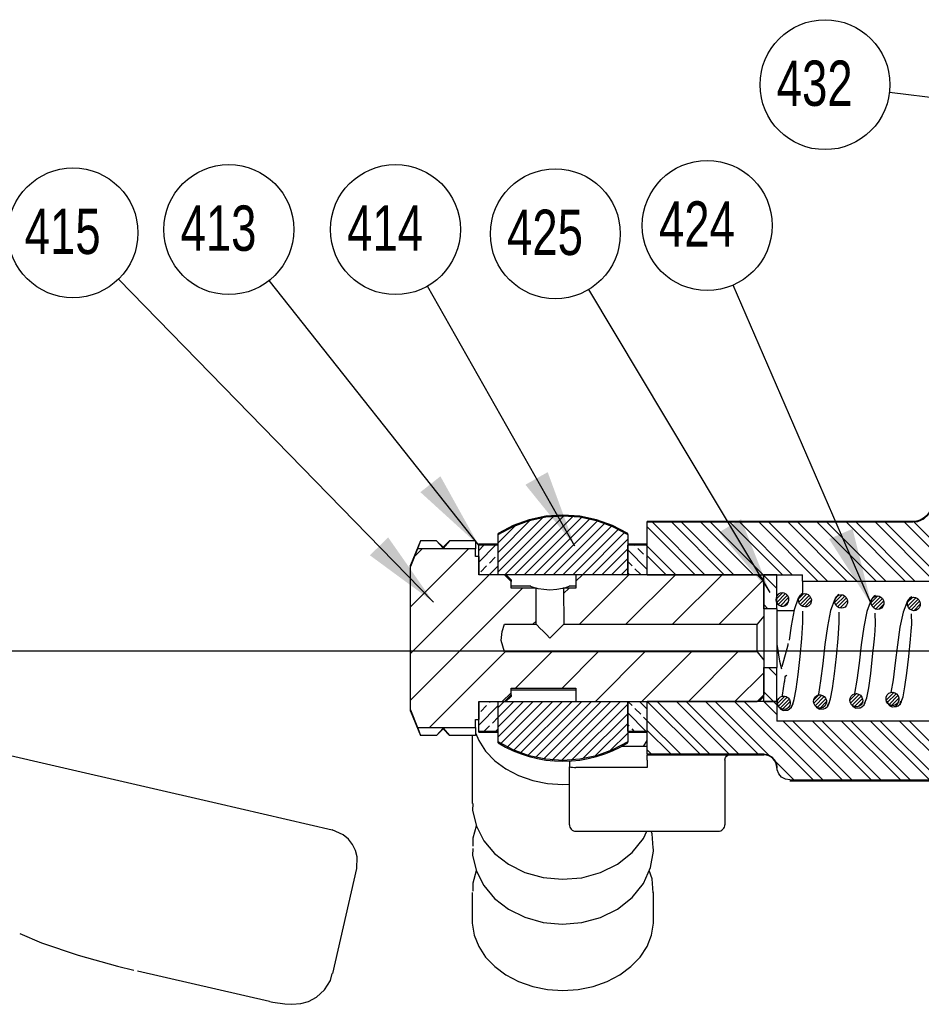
# Model space of a CAD drawing. Extents: x -170 to 300, y -8 to 351.
# Tile 2 of 6: x 110 to 180, y 68 to 144. Entities that reach past the tile are written whole.
import ezdxf

# ---------------------------------------------------------------- set-up
doc = ezdxf.new("R2010")
doc.units = 0
doc.layers.get('0').update_dxf_attribs({"linetype": 'CONTINUOUS'})
doc.styles.add('SLDTEXTSTYLE0', font='txt', dxfattribs={"width": 0.75})
doc.dimstyles.new('SLDDIMSTYLE0', dxfattribs={"dimtxt": 6, "dimasz": 6, "dimexe": 0, "dimexo": 0.0625, "dimgap": 1.5, "dimtad": 0, "dimtih": 1, "dimtoh": 1, "dimdec": 0, "dimzin": 0, "dimtxsty": 'STANDARD', "dimblk1": 'DOT', "dimblk2": 'DOT', "dimsah": 1, "dimcen": 0.09, "dimazin": 3, "dimtfac": 1, "dimtdec": 0, "dimtofl": 0, "dimtmove": 0, "dimatfit": 3, "dimtolj": 1, "dimtzin": 0})
doc.dimstyles.new('SLDDIMSTYLE1', dxfattribs={"dimtxt": 6, "dimasz": 6, "dimexe": 0, "dimexo": 0.0625, "dimgap": 1.5, "dimtad": 0, "dimtih": 1, "dimtoh": 1, "dimdec": 0, "dimzin": 0, "dimtxsty": 'STANDARD', "dimsah": 1, "dimcen": 0.09, "dimazin": 3, "dimtfac": 1, "dimtdec": 0, "dimtofl": 0, "dimtmove": 0, "dimatfit": 3, "dimtolj": 1, "dimtzin": 0})

# ---------------------------------------------------------------- blocks, each defined once
blk = doc.blocks.new('_DOT')
blk.add_line((-0.5, 0), (-1, 0))
at = {"const_width": 0.5}
blk.add_lwpolyline([(-0.25, 0, 1), (0.25, 0, 1)], format="xyb", close=True, dxfattribs=at)
blk = doc.blocks.new('NOTE7')
blk.add_circle((-3.503, 3.588), 5.014)
at = {"color": 7, "insert": (-7.227, 5.451), "char_height": 3.5, "attachment_point": 1, "style": 'SLDTEXTSTYLE0'}
blk.add_mtext('{\\fCentury Gothic|b0|i0;415}', dxfattribs=at)
blk = doc.blocks.new('NOTE8')
blk.add_circle((-2.474, 4.361), 5.014)
at = {"color": 7, "insert": (-6.199, 6.224), "char_height": 3.5, "attachment_point": 1, "style": 'SLDTEXTSTYLE0'}
blk.add_mtext('{\\fCentury Gothic|b0|i0;414}', dxfattribs=at)
blk = doc.blocks.new('NOTE9')
blk.add_circle((-3.113, 3.931), 5.014)
at = {"color": 7, "insert": (-6.838, 5.794), "char_height": 3.5, "attachment_point": 1, "style": 'SLDTEXTSTYLE0'}
blk.add_mtext('{\\fCentury Gothic|b0|i0;413}', dxfattribs=at)
blk = doc.blocks.new('NOTE10')
blk.add_circle((-2.576, 4.302), 5.014)
at = {"color": 7, "insert": (-6.301, 6.165), "char_height": 3.5, "attachment_point": 1, "style": 'SLDTEXTSTYLE0'}
blk.add_mtext('{\\fCentury Gothic|b0|i0;425}', dxfattribs=at)
blk = doc.blocks.new('NOTE11')
blk.add_circle((-1.992, 4.602), 5.014)
at = {"color": 7, "insert": (-5.717, 6.464), "char_height": 3.5, "attachment_point": 1, "style": 'SLDTEXTSTYLE0'}
blk.add_mtext('{\\fCentury Gothic|b0|i0;424}', dxfattribs=at)
blk = doc.blocks.new('NOTE14')
blk.add_circle((-4.977, 0.608), 5.014)
at = {"color": 7, "insert": (-8.702, 2.471), "char_height": 3.5, "attachment_point": 1, "style": 'SLDTEXTSTYLE0'}
blk.add_mtext('{\\fCentury Gothic|b0|i0;432}', dxfattribs=at)

msp = doc.modelspace()

# ---------------------------------------------------------------- linework, layer by layer
at = {"color": 7, "linetype": 'CONTINUOUS'}
for p, q in [((147.078, 101.023), (151.373, 105.318)), ((147.078, 101.771), (150.522, 105.216)), ((147.078, 102.519), (149.561, 105.003)), ((147.594, 100.791), (152.147, 105.344)), ((148.342, 100.791), (152.863, 105.312)), ((149.091, 100.791), (153.532, 105.232)), ((149.839, 100.791), (154.16, 105.112)), ((150.587, 100.791), (154.754, 104.957)), ((179.078, 104.906), (158.578, 104.906)), ((158.578, 104.841), (158.578, 104.906)), ((179.179, 104.854), (183.731, 100.302)), ((147.078, 103.268), (148.415, 104.605)), ((151.336, 100.791), (155.317, 104.772)), ((152.084, 100.791), (155.851, 104.558)), ((152.833, 100.791), (156.359, 104.318)), ((158.578, 100.791), (158.578, 104.841)), ((179.078, 104.841), (158.578, 104.841)), ((158.578, 104.501), (162.288, 100.791)), ((158.986, 104.841), (163.036, 100.791)), ((160.483, 104.841), (164.533, 100.791)), ((161.231, 104.841), (165.281, 100.791)), ((162.728, 104.841), (166.778, 100.791)), ((163.476, 104.841), (167.526, 100.791)), ((164.973, 104.841), (169.023, 100.791)), ((165.721, 104.841), (169.772, 100.791)), ((167.218, 104.841), (171.757, 100.302)), ((167.966, 104.841), (172.506, 100.302)), ((169.463, 104.841), (174.002, 100.302)), ((170.211, 104.841), (174.751, 100.302)), ((171.708, 104.841), (176.247, 100.302)), ((172.456, 104.841), (176.996, 100.302)), ((173.953, 104.841), (178.493, 100.302)), ((174.701, 104.841), (179.241, 100.302)), ((176.198, 104.841), (180.738, 100.302)), ((176.947, 104.841), (181.486, 100.302)), ((178.443, 104.841), (182.983, 100.302)), ((141.078, 103.412), (140.328, 101.535)), ((141.078, 103.412), (140.863, 102.793)), ((142.328, 103.412), (141.078, 103.412)), ((142.828, 102.912), (142.328, 103.412)), ((142.828, 102.842), (142.328, 103.412)), ((143.328, 103.412), (142.828, 102.912)), ((143.328, 103.412), (142.828, 102.842)), ((145.328, 103.412), (143.328, 103.412)), ((145.328, 103.412), (145.328, 102.793)), ((147.078, 103.912), (147.078, 103.984)), ((147.078, 100.791), (147.078, 103.912)), ((153.581, 100.791), (156.843, 104.053)), ((154.329, 100.791), (157.078, 103.539)), ((157.078, 103.912), (157.078, 103.984)), ((157.078, 103.912), (157.078, 100.791)), ((144.806, 102.793), (140.328, 98.314)), ((140.863, 102.793), (140.328, 101.433)), ((141.214, 102.793), (140.635, 102.214)), ((145.328, 102.793), (140.863, 102.793)), ((142.828, 102.842), (142.828, 102.912)), ((145.328, 102.191), (145.328, 102.793)), ((147.078, 103.156), (145.578, 103.156)), ((145.578, 103.076), (145.578, 103.156)), ((146.886, 103.076), (145.578, 101.768)), ((147.078, 103.076), (145.578, 103.076)), ((145.578, 100.791), (145.578, 103.076)), ((145.578, 102.666), (145.961, 103.049)), ((147.078, 100.791), (147.078, 103.076)), ((155.078, 100.791), (157.078, 102.791)), ((158.578, 103.156), (157.078, 103.156)), ((158.578, 103.076), (157.078, 103.076)), ((157.078, 100.791), (157.078, 103.076)), ((157.078, 102.709), (158.578, 101.209)), ((157.635, 103.049), (157.608, 103.076)), ((158.309, 102.376), (157.86, 102.825)), ((158.506, 103.076), (158.578, 103.005)), ((158.578, 100.791), (158.578, 103.076)), ((158.578, 103.005), (160.791, 100.791)), ((145.578, 102.191), (145.328, 102.191)), ((145.578, 102.191), (145.578, 100.791)), ((146.41, 101.702), (146.859, 102.151)), ((155.826, 100.791), (157.078, 102.042)), ((157.411, 101.478), (157.078, 101.811)), ((158.578, 102.107), (158.533, 102.151)), ((158.578, 102.256), (160.043, 100.791)), ((140.328, 101.433), (140.328, 101.535)), ((140.328, 90.373), (140.328, 101.433)), ((145.736, 101.029), (146.185, 101.478)), ((147.078, 101.472), (146.397, 100.791)), ((156.574, 100.791), (157.078, 101.294)), ((158.084, 100.804), (157.635, 101.253)), ((146.397, 100.791), (140.328, 94.722)), ((147.578, 100.791), (145.578, 100.791)), ((147.078, 100.791), (145.578, 100.791)), ((157.078, 100.791), (147.078, 100.791)), ((147.578, 100.791), (148.078, 100.278)), ((148.078, 100.406), (147.693, 100.791)), ((148.078, 100.406), (148.078, 100.278)), ((153.581, 100.791), (153.078, 100.288)), ((153.078, 100.791), (153.078, 99.762)), ((167.078, 100.791), (153.078, 100.791)), ((157.173, 100.791), (153.353, 96.971)), ((160.765, 100.791), (156.945, 96.971)), ((157.078, 100.913), (157.199, 100.791)), ((158.578, 100.791), (157.078, 100.791)), ((158.578, 100.791), (170.578, 100.791)), ((164.357, 100.791), (160.537, 96.971)), ((167.508, 100.349), (164.129, 96.971)), ((167.078, 100.791), (167.578, 100.278)), ((167.578, 100.406), (167.193, 100.791)), ((168.578, 100.791), (167.578, 100.791)), ((167.578, 98.17), (167.578, 100.791)), ((167.578, 100.74), (168.578, 99.74)), ((168.578, 98.17), (168.578, 100.791)), ((170.578, 100.302), (170.578, 100.791)), ((170.578, 100.302), (170.578, 99.425)), ((170.578, 100.302), (205.521, 100.302)), ((148.96, 99.762), (140.328, 91.13)), ((148.078, 99.762), (148.078, 100.278)), ((149.593, 99.906), (148.078, 99.906)), ((150.02, 99.762), (148.078, 99.762)), ((150.013, 96.971), (150.02, 99.762)), ((153.078, 99.762), (152.135, 99.762)), ((152.135, 99.762), (152.142, 96.971)), ((152.552, 99.762), (152.136, 99.346)), ((153.078, 99.906), (152.561, 99.906)), ((167.578, 100.278), (167.578, 97.603)), ((169.029, 99.401), (168.519, 98.891)), ((169.249, 99.34), (168.575, 98.667)), ((169.402, 99.212), (168.695, 98.506)), ((169.498, 99.028), (168.872, 98.402)), ((170.642, 99.33), (170.279, 98.967)), ((170.906, 99.314), (170.285, 98.692)), ((171.079, 99.206), (170.383, 98.51)), ((171.198, 99.044), (170.535, 98.381)), ((171.247, 98.813), (170.747, 98.313)), ((173.638, 99.239), (173.072, 98.673)), ((173.834, 99.155), (173.143, 98.464)), ((173.968, 99.008), (173.279, 98.319)), ((174.039, 98.798), (173.472, 98.232)), ((176.357, 99.152), (175.869, 98.664)), ((176.578, 99.092), (175.918, 98.433)), ((176.733, 98.967), (176.033, 98.267)), ((176.833, 98.786), (176.199, 98.152)), ((179.058, 99.046), (178.681, 98.669)), ((179.318, 99.026), (178.694, 98.402)), ((179.489, 98.916), (178.792, 98.219)), ((167.578, 98.495), (167.902, 98.17)), ((168.578, 98.17), (167.578, 98.17)), ((168.578, 98.17), (168.578, 93.636)), ((168.578, 98.031), (169.909, 98.031)), ((169.49, 98.739), (169.145, 98.394)), ((176.847, 98.519), (176.456, 98.129)), ((179.606, 98.752), (178.943, 98.09)), ((179.655, 98.521), (179.154, 98.02)), ((167.578, 97.603), (167.078, 96.971)), ((167.578, 97.603), (167.578, 94.19)), ((147.578, 96.971), (150.013, 96.971)), ((150.013, 97.223), (149.761, 96.971)), ((152.142, 96.971), (167.078, 96.971)), ((167.078, 94.835), (167.078, 96.971)), ((299.578, 94.906), (49.578, 94.906)), ((147.625, 94.835), (141.788, 88.998)), ((167.078, 94.835), (147.578, 94.835)), ((151.218, 94.835), (148.427, 92.044)), ((154.81, 94.835), (152.019, 92.044)), ((158.402, 94.835), (154.582, 91.015)), ((161.994, 94.835), (158.174, 91.015)), ((165.586, 94.835), (161.766, 91.015)), ((167.078, 94.835), (167.578, 94.203)), ((167.578, 94.203), (167.578, 91.528)), ((167.578, 93.636), (168.578, 93.636)), ((167.578, 91.015), (167.578, 93.636)), ((167.946, 93.636), (168.578, 93.005)), ((168.578, 91.015), (168.578, 93.636)), ((83.422, 92.848), (113.23, 85.967)), ((167.578, 93.235), (165.358, 91.015)), ((148.078, 92.044), (153.078, 92.044)), ((148.078, 91.528), (148.078, 92.044)), ((153.078, 92.044), (153.078, 91.015)), ((148.078, 91.695), (147.398, 91.015)), ((148.078, 91.528), (147.578, 91.015)), ((147.687, 91.015), (148.078, 91.406)), ((148.078, 91.906), (153.078, 91.906)), ((148.078, 91.528), (148.078, 91.406)), ((167.578, 91.528), (167.078, 91.015)), ((167.187, 91.015), (167.578, 91.406)), ((167.578, 91.76), (168.322, 91.015)), ((169.194, 91.427), (168.636, 90.869)), ((169.39, 91.343), (168.708, 90.661)), ((169.528, 91.201), (168.839, 90.512)), ((171.817, 91.524), (171.441, 91.149)), ((172.073, 91.501), (171.451, 90.879)), ((172.249, 91.396), (171.545, 90.692)), ((172.364, 91.23), (171.697, 90.563)), ((174.727, 91.629), (174.225, 91.127)), ((174.941, 91.562), (174.274, 90.895)), ((175.092, 91.432), (174.394, 90.735)), ((175.188, 91.248), (174.57, 90.629)), ((177.613, 91.708), (177.031, 91.126)), ((177.802, 91.617), (177.112, 90.926)), ((177.935, 91.469), (177.249, 90.783)), ((178.006, 91.26), (177.444, 90.697)), ((145.601, 91.015), (145.578, 90.991)), ((145.578, 91.015), (147.578, 91.015)), ((145.578, 91.015), (145.578, 89.616)), ((145.578, 91.015), (147.078, 91.015)), ((145.578, 88.73), (145.578, 91.015)), ((147.078, 90.695), (145.578, 89.195)), ((145.736, 90.252), (146.185, 90.701)), ((146.41, 90.926), (146.5, 91.015)), ((147.078, 90.546), (147.547, 91.015)), ((147.078, 89.797), (148.296, 91.015)), ((147.078, 89.049), (149.044, 91.015)), ((147.078, 88.301), (149.792, 91.015)), ((147.078, 88.73), (147.078, 91.015)), ((147.078, 91.015), (157.078, 91.015)), ((147.078, 87.894), (147.078, 91.015)), ((147.291, 87.765), (150.541, 91.015)), ((147.773, 87.5), (151.289, 91.015)), ((148.281, 87.259), (152.037, 91.015)), ((148.814, 87.044), (152.786, 91.015)), ((149.375, 86.857), (153.534, 91.015)), ((149.968, 86.701), (154.282, 91.015)), ((150.594, 86.579), (155.031, 91.015)), ((151.261, 86.497), (155.779, 91.015)), ((151.974, 86.462), (156.527, 91.015)), ((152.746, 86.485), (157.078, 90.817)), ((153.078, 91.015), (167.078, 91.015)), ((157.078, 91.015), (158.578, 91.015)), ((157.078, 88.73), (157.078, 91.015)), ((157.078, 91.015), (157.078, 87.894)), ((157.411, 90.701), (157.096, 91.015)), ((158.084, 90.028), (157.635, 90.477)), ((157.994, 91.015), (158.578, 90.432)), ((158.578, 86.965), (158.578, 91.015)), ((168.578, 91.015), (158.578, 91.015)), ((158.578, 88.73), (158.578, 91.015)), ((158.593, 91.015), (162.643, 86.965)), ((159.341, 91.015), (163.392, 86.965)), ((160.838, 91.015), (164.889, 86.965)), ((161.587, 91.015), (165.637, 86.965)), ((163.083, 91.015), (167.134, 86.965)), ((163.832, 91.015), (167.977, 86.87)), ((165.328, 91.015), (171.385, 84.959)), ((166.077, 91.015), (172.133, 84.959)), ((167.573, 91.015), (168.578, 90.011)), ((167.578, 91.015), (168.578, 91.015)), ((168.322, 91.015), (168.578, 90.76)), ((168.578, 91.015), (168.578, 89.505)), ((169.612, 91.003), (169.027, 90.418)), ((172.401, 90.986), (171.921, 90.507)), ((175.196, 90.975), (174.831, 90.61)), ((177.07, 91.057), (177.142, 90.92)), ((140.328, 90.373), (140.869, 88.998)), ((140.328, 90.277), (140.328, 90.373)), ((140.328, 90.277), (141.078, 88.4)), ((146.634, 89.354), (147.078, 89.797)), ((153.593, 86.584), (157.078, 90.069)), ((157.078, 90.136), (158.484, 88.73)), ((158.578, 89.534), (158.309, 89.803)), ((140.869, 88.998), (145.328, 88.998)), ((142.328, 88.4), (142.828, 88.97)), ((142.328, 88.4), (142.828, 88.9)), ((142.828, 88.97), (143.328, 88.4)), ((142.828, 88.9), (142.828, 88.97)), ((142.828, 88.9), (143.328, 88.4)), ((145.328, 89.616), (145.578, 89.616)), ((145.328, 88.998), (145.328, 89.616)), ((145.328, 88.998), (145.328, 88.4)), ((146.01, 88.73), (146.41, 89.13)), ((147.078, 88.899), (146.908, 88.73)), ((154.548, 86.791), (157.078, 89.32)), ((157.186, 89.13), (157.078, 89.238)), ((157.586, 88.73), (157.411, 88.905)), ((158.578, 89.534), (161.147, 86.965)), ((230.578, 89.505), (168.578, 89.505)), ((169.084, 89.505), (173.63, 84.959)), ((169.833, 89.505), (174.379, 84.959)), ((171.329, 89.505), (175.875, 84.959)), ((172.078, 89.505), (176.624, 84.959)), ((173.574, 89.505), (178.12, 84.959)), ((174.323, 89.505), (178.869, 84.959)), ((175.819, 89.505), (180.365, 84.959)), ((176.568, 89.505), (181.114, 84.959)), ((178.065, 89.505), (182.61, 84.959)), ((178.813, 89.505), (183.359, 84.959)), ((142.328, 88.4), (141.078, 88.4)), ((145.328, 88.4), (143.328, 88.4)), ((145.078, 88.4), (145.078, 83.156)), ((145.578, 88.656), (145.578, 88.73)), ((145.578, 88.73), (147.078, 88.73)), ((145.578, 88.656), (147.078, 88.656)), ((155.683, 87.177), (157.078, 88.572)), ((157.078, 88.73), (158.578, 88.73)), ((157.078, 88.656), (158.578, 88.656)), ((158.578, 88.786), (160.398, 86.965)), ((147.078, 87.828), (147.078, 87.894)), ((158.578, 87.554), (156.605, 87.554)), ((157.078, 87.828), (157.078, 87.894)), ((158.578, 87.289), (158.902, 86.965)), ((158.578, 86.965), (167.578, 86.965)), ((158.578, 86.965), (158.578, 86.906)), ((158.578, 86.906), (167.578, 86.906)), ((158.578, 86.494), (158.578, 86.906)), ((113.23, 85.967), (125.398, 83.158)), ((152.578, 86.419), (152.578, 85.983)), ((152.578, 81.506), (152.578, 85.983)), ((158.578, 85.933), (153.078, 85.933)), ((158.578, 86.494), (158.578, 85.933)), ((164.578, 86.476), (164.578, 81.506)), ((168.474, 86.373), (169.888, 84.959)), ((168.578, 85.962), (168.578, 85.906)), ((152.078, 84.615), (152.578, 84.629)), ((169.578, 84.959), (221.568, 84.959)), ((169.578, 84.906), (221.384, 84.906)), ((125.398, 83.158), (134.27, 81.109)), ((153.078, 81.006), (164.078, 81.006)), ((134.316, 70.033), (136.183, 78.121)), ((145.078, 76.279), (145.078, 74.129)), ((159.078, 74.129), (159.078, 76.279)), ((129.427, 67.859), (119.262, 70.206)), ((129.463, 67.853), (129.571, 67.83))]:
    msp.add_line(p, q, dxfattribs=at)
at = {"color": 7, "linetype": 'CONTINUOUS', "flags": 128}
for points in [[(180.578, 106.406), (180.549, 106.113), (180.463, 105.832), (180.325, 105.573), (180.138, 105.345), (179.911, 105.159), (179.652, 105.02), (179.37, 104.935), (179.078, 104.906)], [(180.578, 106.35), (180.51, 105.902), (180.28, 105.448), (179.913, 105.097), (179.452, 104.889), (179.078, 104.841)], [(157.078, 103.984), (155.914, 104.597), (154.677, 105.043), (153.39, 105.315), (152.078, 105.406), (150.765, 105.315), (149.478, 105.043), (148.241, 104.597), (147.078, 103.984)], [(147.078, 103.912), (148.24, 104.529), (149.477, 104.979), (150.764, 105.253), (152.078, 105.345), (153.391, 105.253), (154.678, 104.979), (155.915, 104.529), (157.078, 103.912)], [(149.593, 99.9), (149.583, 99.904), (149.696, 99.863), (149.947, 99.783), (150.02, 99.762)], [(152.096, 99.753), (152.049, 99.739), (151.609, 99.652), (151.078, 99.614), (150.601, 99.645), (150.179, 99.721), (150.008, 99.769)], [(152.135, 99.762), (152.142, 99.764), (152.434, 99.854), (152.57, 99.903), (152.561, 99.9)], [(168.53, 98.998), (168.519, 98.891), (168.549, 98.714), (168.636, 98.557), (168.77, 98.441), (168.929, 98.38), (169.093, 98.377), (169.245, 98.428), (169.375, 98.526), (169.469, 98.666), (169.516, 98.835), (169.504, 99.013), (169.434, 99.178), (169.314, 99.307), (169.162, 99.384), (168.997, 99.405), (168.837, 99.371), (168.697, 99.285), (168.591, 99.157), (168.53, 98.998)], [(170.592, 99.367), (170.457, 99.283), (170.246, 98.997), (169.919, 98.08), (169.687, 96.843), (169.543, 95.737)], [(171.224, 98.997), (171.25, 98.885), (171.243, 98.705), (171.176, 98.537), (171.06, 98.407), (170.914, 98.331), (170.758, 98.31), (170.604, 98.341), (170.462, 98.422), (170.346, 98.551), (170.274, 98.718), (170.261, 98.902), (170.31, 99.076), (170.412, 99.216), (170.55, 99.307), (170.706, 99.346), (170.866, 99.332), (171.015, 99.265), (171.139, 99.151), (171.224, 98.997)], [(173.394, 99.277), (173.265, 99.201), (173.052, 98.924), (172.722, 98.025), (172.488, 96.811), (172.302, 95.408), (172.133, 93.95), (171.966, 92.604), (171.796, 91.572), (171.782, 91.516)], [(174.027, 98.896), (174.053, 98.784), (174.045, 98.603), (173.976, 98.436), (173.858, 98.307), (173.711, 98.233), (173.556, 98.214), (173.403, 98.246), (173.261, 98.329), (173.146, 98.459), (173.074, 98.627), (173.063, 98.813), (173.115, 98.986), (173.218, 99.124), (173.356, 99.214), (173.512, 99.251), (173.672, 99.235), (173.82, 99.167), (173.944, 99.052), (174.027, 98.896)], [(176.196, 99.188), (176.073, 99.12), (175.859, 98.851), (175.525, 97.97), (175.289, 96.778), (175.102, 95.4), (174.931, 93.968), (174.764, 92.649), (174.593, 91.64), (174.587, 91.617)], [(176.831, 98.796), (176.856, 98.682), (176.846, 98.502), (176.776, 98.335), (176.656, 98.207), (176.51, 98.135), (176.354, 98.117), (176.202, 98.151), (176.061, 98.235), (175.946, 98.366), (175.875, 98.536), (175.866, 98.722), (175.919, 98.895), (176.024, 99.032), (176.163, 99.121), (176.319, 99.156), (176.478, 99.139), (176.626, 99.069), (176.749, 98.952), (176.831, 98.796)], [(178.999, 99.098), (178.881, 99.038), (178.665, 98.779), (178.328, 97.916), (178.09, 96.745), (177.902, 95.391), (177.73, 93.986), (177.562, 92.693), (177.391, 91.715)], [(179.635, 98.695), (179.659, 98.58), (179.647, 98.399), (179.576, 98.232), (179.455, 98.106), (179.308, 98.036), (179.153, 98.02), (179, 98.055), (178.86, 98.14), (178.746, 98.273), (178.677, 98.445), (178.669, 98.632), (178.724, 98.805), (178.83, 98.941), (178.97, 99.027), (179.126, 99.061), (179.285, 99.042), (179.432, 98.971), (179.554, 98.852), (179.635, 98.695)], [(169.796, 90.732), (169.937, 91.158), (170.084, 91.965), (170.235, 93.108), (170.384, 94.475), (170.517, 95.887), (170.604, 97.123), (170.592, 97.987)], [(172.593, 90.82), (172.735, 91.232), (172.882, 92.021), (173.033, 93.141), (173.182, 94.482), (173.316, 95.867), (173.403, 97.074), (173.389, 97.915)], [(175.39, 90.907), (175.532, 91.306), (175.68, 92.078), (175.831, 93.174), (175.981, 94.489), (176.115, 95.847), (176.167, 96.472), (176.202, 97.026), (176.186, 97.843)], [(178.186, 90.994), (178.329, 91.381), (178.478, 92.134), (178.63, 93.207), (178.78, 94.496), (178.914, 95.825), (178.966, 96.438), (179, 96.977), (178.983, 97.77)], [(147.578, 94.835), (147.32, 95.711), (147.384, 96.429), (147.578, 96.971)], [(150.013, 96.971), (150.084, 96.899), (150.303, 96.681), (150.546, 96.437), (150.808, 96.176), (151.078, 95.906)], [(151.078, 95.906), (151.347, 96.176), (151.609, 96.437), (151.852, 96.681), (152.071, 96.899), (152.142, 96.971)], [(168.578, 95.446), (168.578, 95.427), (168.794, 94.139), (168.95, 93.53)], [(169.002, 93.721), (169.46, 95.387), (169.465, 95.48)], [(169.213, 92.93), (169.168, 92.56), (169.163, 92.528)], [(169.22, 92.928), (169.27, 93.001), (169.353, 93.058)], [(169.163, 92.528), (168.999, 91.504), (168.969, 91.411)], [(169.617, 90.986), (169.622, 90.863), (169.58, 90.696), (169.485, 90.553), (169.35, 90.454), (169.195, 90.408), (169.034, 90.415), (168.883, 90.475), (168.755, 90.584), (168.665, 90.732), (168.627, 90.907), (168.65, 91.088), (168.731, 91.248), (168.858, 91.365), (169.009, 91.427), (169.166, 91.435), (169.319, 91.391), (169.455, 91.297), (169.561, 91.158), (169.617, 90.986)], [(172.413, 91.088), (172.419, 90.964), (172.379, 90.797), (172.285, 90.652), (172.152, 90.552), (171.997, 90.504), (171.837, 90.51), (171.685, 90.568), (171.556, 90.675), (171.464, 90.823), (171.424, 90.998), (171.444, 91.179), (171.524, 91.341), (171.65, 91.459), (171.8, 91.523), (171.957, 91.533), (172.11, 91.49), (172.247, 91.398), (172.354, 91.26), (172.413, 91.088)], [(175.209, 91.19), (175.216, 91.065), (175.178, 90.897), (175.086, 90.751), (174.954, 90.649), (174.8, 90.6), (174.639, 90.604), (174.487, 90.66), (174.357, 90.765), (174.263, 90.912), (174.221, 91.087), (174.239, 91.27), (174.317, 91.433), (174.441, 91.553), (174.591, 91.619), (174.748, 91.63), (174.9, 91.589), (175.038, 91.499), (175.147, 91.362), (175.209, 91.19)], [(178.004, 91.292), (178.013, 91.166), (177.977, 90.997), (177.886, 90.85), (177.755, 90.747), (177.602, 90.695), (177.442, 90.697), (177.289, 90.752), (177.158, 90.856), (177.063, 91.002), (177.018, 91.176), (177.034, 91.359), (177.11, 91.524), (177.233, 91.647), (177.382, 91.714), (177.538, 91.727), (177.69, 91.688), (177.829, 91.599), (177.94, 91.464), (178.004, 91.292)], [(168.794, 90.55), (168.844, 90.455), (169.069, 90.332), (169.358, 90.355)], [(169.285, 90.347), (169.406, 90.359), (169.539, 90.412), (169.718, 90.567), (169.804, 90.723), (169.839, 90.853)], [(169.703, 90.554), (169.747, 90.641), (169.763, 90.745)], [(171.593, 90.644), (171.645, 90.546), (171.876, 90.418), (172.171, 90.444)], [(172.153, 90.442), (172.208, 90.448), (172.342, 90.502), (172.519, 90.66), (172.604, 90.817), (172.638, 90.947)], [(172.499, 90.642), (172.545, 90.735), (172.559, 90.84)], [(174.391, 90.737), (174.445, 90.637), (174.683, 90.506), (174.984, 90.533)], [(174.933, 90.528), (175.011, 90.537), (175.144, 90.593), (175.32, 90.752), (175.404, 90.91), (175.437, 91.04)], [(175.295, 90.729), (175.342, 90.829), (175.355, 90.935)], [(177.159, 90.855), (177.159, 90.853), (177.244, 90.729), (177.315, 90.673), (177.408, 90.631), (177.518, 90.612), (177.634, 90.622), (177.737, 90.66), (177.822, 90.716), (177.936, 90.854), (177.989, 90.994), (178, 91.082)], [(177.427, 90.627), (177.489, 90.594), (177.797, 90.622)], [(177.734, 90.617), (177.813, 90.626), (177.946, 90.683), (178.121, 90.844), (178.204, 91.003), (178.236, 91.134)], [(178.09, 90.816), (178.14, 90.924), (178.151, 91.031)], [(140.869, 88.998), (140.882, 88.955), (141.078, 88.4)], [(145.328, 88.588), (145.582, 88.004), (146.117, 87.186), (146.823, 86.449), (147.68, 85.814), (148.664, 85.301), (149.746, 84.923), (150.895, 84.693), (152.078, 84.615)], [(157.078, 87.894), (155.915, 87.277), (154.678, 86.827), (153.391, 86.554), (152.078, 86.462), (150.764, 86.554), (149.477, 86.827), (148.24, 87.277), (147.078, 87.894)], [(147.078, 87.828), (147.649, 87.501), (148.241, 87.215), (148.852, 86.97), (149.478, 86.768), (150.117, 86.61), (150.765, 86.497), (151.42, 86.429), (152.078, 86.406)], [(152.078, 86.406), (152.735, 86.429), (153.39, 86.497), (154.038, 86.61), (154.677, 86.768), (155.303, 86.97), (155.914, 87.215), (156.506, 87.501), (157.078, 87.828)], [(158.307, 87.554), (158.573, 88.004), (158.578, 88.013)], [(164.581, 86.489), (164.579, 86.507), (164.628, 86.691), (164.711, 86.809), (164.797, 86.88), (164.847, 86.906)], [(167.578, 86.965), (167.907, 86.909), (168.199, 86.747), (168.422, 86.497), (168.552, 86.186), (168.578, 85.962)], [(152.578, 85.983), (152.606, 85.964), (152.687, 85.949), (152.813, 85.939), (152.969, 85.934), (153.078, 85.933)], [(169.578, 84.959), (169.248, 85.015), (168.956, 85.177), (168.732, 85.427), (168.603, 85.738), (168.578, 85.962)], [(145.117, 83.153), (145.108, 82.61), (145.398, 81.392), (145.973, 80.273), (146.806, 79.284), (147.873, 78.459), (149.137, 77.831), (150.544, 77.436), (152.031, 77.296), (153.529, 77.421), (154.972, 77.814), (156.293, 78.465), (157.423, 79.356), (158.294, 80.446), (158.549, 81.006)], [(145.394, 81.407), (145.13, 80.473), (145.119, 79.847)], [(152.578, 81.506), (152.587, 81.409), (152.616, 81.315), (152.662, 81.228), (152.724, 81.153), (152.8, 81.09), (152.886, 81.044), (152.98, 81.016), (153.078, 81.006)], [(164.078, 81.006), (164.175, 81.016), (164.269, 81.044), (164.355, 81.09), (164.431, 81.153), (164.493, 81.228), (164.539, 81.315), (164.568, 81.409), (164.578, 81.506)], [(136.178, 78.103), (136.211, 79.04), (136.081, 79.529), (135.849, 79.993), (135.526, 80.401), (135.134, 80.73), (134.262, 81.111)], [(159.057, 79.724), (158.967, 80.791), (158.893, 81.006)], [(145.117, 79.684), (145.108, 79.141), (145.398, 77.923), (145.973, 76.804), (146.806, 75.815), (147.873, 74.99), (149.137, 74.362), (150.544, 73.967), (152.031, 73.827), (153.529, 73.952), (154.972, 74.345), (156.293, 74.996), (157.423, 75.887), (158.294, 76.977), (158.851, 78.199), (159.073, 79.474), (159.042, 79.839)], [(145.394, 77.938), (145.13, 77.003), (145.119, 76.378)], [(159.057, 76.255), (158.967, 77.322), (158.745, 77.966)], [(145.078, 74.129), (145.084, 73.9), (145.235, 72.991), (145.582, 72.114), (146.117, 71.296), (146.823, 70.559), (147.68, 69.925), (148.664, 69.411), (149.746, 69.034), (150.895, 68.803), (152.078, 68.725)], [(152.078, 68.725), (153.261, 68.803), (154.409, 69.034), (155.491, 69.411), (156.475, 69.925), (157.332, 70.559), (158.038, 71.296), (158.573, 72.114), (158.92, 72.991), (159.071, 73.9), (159.078, 74.129)], [(110.159, 73.1), (111.839, 72.398), (114.674, 71.431), (117.706, 70.584), (118.975, 70.291)], [(129.559, 67.834), (129.701, 67.807), (130.611, 67.678), (131.171, 67.649), (131.856, 67.709), (132.446, 67.877), (133.071, 68.208), (133.676, 68.755), (134.139, 69.498), (134.285, 70.038)]]:
    msp.add_lwpolyline(points, dxfattribs=at)
at = {"color": 7, "linetype": 'CONTINUOUS'}
msp.add_arc((167.578, 85.906), 1, 360, 90.00064, dxfattribs=at)

# ---------------------------------------------------------------- block references
for name, p in [('NOTE14', (177.282, 138.004)), ('NOTE9', (129.409, 123.497)), ('NOTE8', (141.626, 123.067)), ('NOTE11', (165.21, 123.146)), ('NOTE7', (117.775, 123.593)), ('NOTE10', (154.07, 122.803))]:
    msp.add_blockref(name, p)

# ---------------------------------------------------------------- leaders
at = {"color": 255}
for points, dimstyle in [([(187.094, 136.804), (177.282, 138.004)], 'SLDDIMSTYLE0'), ([(142.08, 98.692), (117.775, 123.593)], 'SLDDIMSTYLE0'), ([(145.578, 103.076), (129.409, 123.497)], 'SLDDIMSTYLE1'), ([(175.908, 98.438), (165.21, 123.146)], 'SLDDIMSTYLE1'), ([(153.007, 103.009), (141.626, 123.067)], 'SLDDIMSTYLE0'), ([(168.063, 99.43), (154.07, 122.803)], 'SLDDIMSTYLE0')]:
    msp.add_leader(points, dimstyle=dimstyle, dxfattribs=at)

doc.saveas('drawing.dxf')
